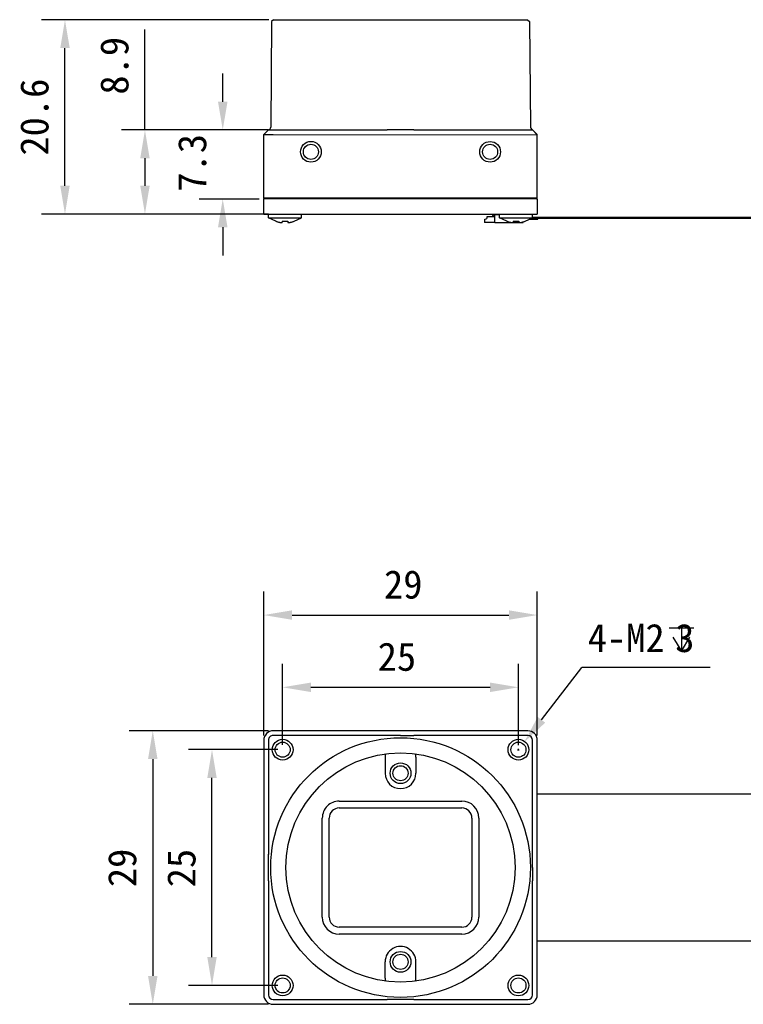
# Model space of a CAD drawing. Header units: millimetres. Extents: x 161 to 574, y 308 to 440.
# Tile 1 of 7: x 161 to 238, y 333 to 438. Entities that reach past the tile are written whole.
import ezdxf

# ---------------------------------------------------------------- set-up
doc = ezdxf.new("R2010")
doc.units = ezdxf.units.MM
doc.header["$LTSCALE"] = 46.255
doc.header["$PDMODE"] = 3
doc.header["$PDSIZE"] = 8
doc.layers.get('0').update_dxf_attribs({"linetype": 'CONTINUOUS'})
doc.layers.get('Defpoints').update_dxf_attribs({"linetype": 'CONTINUOUS'})
doc.layers.add('00_COMPONENTS', color=7, linetype='CONTINUOUS')
doc.layers.add('51__DRAFT_DIMS', color=7, linetype='CONTINUOUS')
doc.styles.get("Standard").update_dxf_attribs({"font": 'simfang.ttf'})
doc.dimstyles.new('DIMSTYLE_1', dxfattribs={"dimtxt": 3, "dimasz": 3, "dimexe": 2.5, "dimexo": 0.5, "dimgap": 0.75, "dimtad": 1, "dimdec": 1, "dimdsep": 46, "dimtxsty": 'STANDARD', "dimblk": '_FILLED', "dimblk1": '_FILLED', "dimblk2": '_FILLED', "dimcen": 0.09, "dimclrd": 251, "dimclre": 251, "dimclrt": 7, "dimazin": 2, "dimtp": 0.2, "dimtm": 0.2, "dimtfac": 1, "dimtdec": 1, "dimtofl": 0, "dimtmove": 0, "dimatfit": 3, "dimldrblk": '_FILLED', "dimfxl": 1, "dimtolj": 1, "dimarcsym": 0})

# ---------------------------------------------------------------- blocks, each defined once
blk = doc.blocks.new('_FILLED')
at = {"color": 0, "linetype": 'ByBlock'}
blk.add_solid([(0, 0), (-1, 0.167), (-1, -0.167)], dxfattribs=at)
blk = doc.blocks.new('*D1')
at = {"layer": '51__DRAFT_DIMS', "color": 251, "lineweight": -2}
for p, q in [((187.53, 437.63), (163.42, 437.63)), ((165.92, 420.02), (165.92, 434.63)), ((187.5, 417.02), (163.42, 417.02))]:
    blk.add_line(p, q, dxfattribs=at)
at = {"layer": 'Defpoints', "color": 0}
for p in [(165.92, 437.63), (188.03, 437.63), (188, 417.02)]:
    blk.add_point(p, dxfattribs=at)
at = {"layer": '51__DRAFT_DIMS', "color": 251, "linetype": 'ByBlock', "lineweight": -2, "xscale": 3, "yscale": 3, "zscale": 3}
for p, rotation in [((165.92, 437.63), 90), ((165.92, 417.02), 270)]:
    blk.add_blockref('_FILLED', p, dxfattribs=dict(at, rotation=rotation))
at = {"layer": '51__DRAFT_DIMS', "color": 7, "insert": (161.17, 427.3), "char_height": 3, "attachment_point": 2, "rotation": 90, "line_spacing_factor": 0.9}
blk.add_mtext('\\A1;20.6', dxfattribs=at)
blk = doc.blocks.new('*D2')
at = {"layer": '51__DRAFT_DIMS', "color": 251, "lineweight": -2}
for p, q in [((182.66, 428.94), (182.66, 431.94)), ((187.5, 425.94), (180.15, 425.94)), ((186.5, 418.62), (180.15, 418.62)), ((182.65, 415.62), (182.65, 412.62))]:
    blk.add_line(p, q, dxfattribs=at)
at = {"layer": 'Defpoints', "color": 0}
for p in [(188, 425.94), (182.65, 418.62), (187, 418.62)]:
    blk.add_point(p, dxfattribs=at)
at = {"layer": '51__DRAFT_DIMS', "color": 251, "linetype": 'ByBlock', "lineweight": -2, "xscale": 3, "yscale": 3, "zscale": 3}
for p, rotation in [((182.65, 425.94), 269.9963329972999), ((182.65, 418.62), 89.99633299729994)]:
    blk.add_blockref('_FILLED', p, dxfattribs=dict(at, rotation=rotation))
at = {"layer": '51__DRAFT_DIMS', "color": 7, "insert": (177.9, 419.39), "char_height": 3, "attachment_point": 1, "rotation": 89.9963, "line_spacing_factor": 0.9}
blk.add_mtext('\\A1;7.3', dxfattribs=at)
blk = doc.blocks.new('*D3')
at = {"layer": '51__DRAFT_DIMS', "color": 251, "lineweight": -2}
for p, q in [((174.4, 425.94), (174.4, 436.6)), ((187.5, 425.94), (171.9, 425.94)), ((174.4, 422.94), (174.4, 420.02)), ((186.5, 417.02), (171.9, 417.02))]:
    blk.add_line(p, q, dxfattribs=at)
at = {"layer": 'Defpoints', "color": 0}
for p in [(188, 425.94), (174.4, 417.02), (187, 417.02)]:
    blk.add_point(p, dxfattribs=at)
at = {"layer": '51__DRAFT_DIMS', "color": 251, "linetype": 'ByBlock', "lineweight": -2, "xscale": 3, "yscale": 3, "zscale": 3}
for p, rotation in [((174.4, 425.94), 89.99633299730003), ((174.4, 417.02), 269.9963329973)]:
    blk.add_blockref('_FILLED', p, dxfattribs=dict(at, rotation=rotation))
at = {"layer": '51__DRAFT_DIMS', "color": 7, "insert": (169.65, 429.69), "char_height": 3, "attachment_point": 1, "rotation": 89.9963, "line_spacing_factor": 0.9}
blk.add_mtext('\\A1;8.9', dxfattribs=at)
blk = doc.blocks.new('*D7')
at = {"layer": '51__DRAFT_DIMS', "color": 251, "lineweight": -2}
for p, q in [((187, 361.73), (187, 377)), ((216, 361.72), (216, 377)), ((190, 374.5), (213, 374.5))]:
    blk.add_line(p, q, dxfattribs=at)
at = {"layer": 'Defpoints', "color": 0}
for p in [(216, 374.5), (187, 361.23), (216, 361.22)]:
    blk.add_point(p, dxfattribs=at)
at = {"layer": '51__DRAFT_DIMS', "color": 251, "linetype": 'ByBlock', "lineweight": -2, "xscale": 3, "yscale": 3, "zscale": 3}
for p, rotation in [((187, 374.5), 179.9961802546), ((216, 374.5), 359.9961802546)]:
    blk.add_blockref('_FILLED', p, dxfattribs=dict(at, rotation=rotation))
at = {"layer": '51__DRAFT_DIMS', "color": 7, "insert": (201.79, 379.25), "char_height": 3, "attachment_point": 2, "rotation": 359.9962, "line_spacing_factor": 0.9}
blk.add_mtext('\\A1;29', dxfattribs=at)
blk = doc.blocks.new('*D8')
at = {"layer": '51__DRAFT_DIMS', "color": 251, "lineweight": -2}
for p, q in [((187.5, 362.23), (172.73, 362.23)), ((175.23, 359.23), (175.23, 336.23)), ((187.5, 333.23), (172.73, 333.23))]:
    blk.add_line(p, q, dxfattribs=at)
at = {"layer": 'Defpoints', "color": 0}
for p in [(188, 362.23), (175.23, 333.23), (188, 333.23)]:
    blk.add_point(p, dxfattribs=at)
at = {"layer": '51__DRAFT_DIMS', "color": 251, "linetype": 'ByBlock', "lineweight": -2, "xscale": 3, "yscale": 3, "zscale": 3}
for p, rotation in [((175.23, 362.23), 89.9961806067), ((175.23, 333.23), 269.9961806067)]:
    blk.add_blockref('_FILLED', p, dxfattribs=dict(at, rotation=rotation))
at = {"layer": '51__DRAFT_DIMS', "color": 7, "insert": (170.48, 347.69), "char_height": 3, "attachment_point": 2, "rotation": 89.9962, "line_spacing_factor": 0.9}
blk.add_mtext('\\A1;29', dxfattribs=at)
blk = doc.blocks.new('*D17')
at = {"layer": '51__DRAFT_DIMS', "color": 251, "lineweight": -2}
for p, q in [((189, 360.73), (189, 369.34)), ((214, 360.72), (214, 369.34)), ((192, 366.84), (211, 366.84))]:
    blk.add_line(p, q, dxfattribs=at)
at = {"layer": 'Defpoints', "color": 0}
for p in [(214, 366.84), (189, 360.23), (214, 360.22)]:
    blk.add_point(p, dxfattribs=at)
at = {"layer": '51__DRAFT_DIMS', "color": 251, "linetype": 'ByBlock', "lineweight": -2, "xscale": 3, "yscale": 3, "zscale": 3, "rotation": 180}
blk.add_blockref('_FILLED', (189, 366.84), dxfattribs=at)
at = {"layer": '51__DRAFT_DIMS', "color": 251, "linetype": 'ByBlock', "lineweight": -2, "xscale": 3, "yscale": 3, "zscale": 3}
blk.add_blockref('_FILLED', (214, 366.84), dxfattribs=at)
at = {"layer": '51__DRAFT_DIMS', "color": 7, "insert": (201.12, 371.59), "char_height": 3, "attachment_point": 2, "line_spacing_factor": 0.9}
blk.add_mtext('\\A1;25', dxfattribs=at)
blk = doc.blocks.new('*D18')
at = {"layer": '51__DRAFT_DIMS', "color": 251, "lineweight": -2}
for p, q in [((188.5, 360.23), (179.01, 360.23)), ((181.51, 338.23), (181.51, 357.23)), ((188.5, 335.23), (179.01, 335.23))]:
    blk.add_line(p, q, dxfattribs=at)
at = {"layer": 'Defpoints', "color": 0}
for p in [(181.51, 360.23), (189, 360.23), (189, 335.23)]:
    blk.add_point(p, dxfattribs=at)
at = {"layer": '51__DRAFT_DIMS', "color": 251, "linetype": 'ByBlock', "lineweight": -2, "xscale": 3, "yscale": 3, "zscale": 3}
for p, rotation in [((181.51, 360.23), 90), ((181.51, 335.23), 270)]:
    blk.add_blockref('_FILLED', p, dxfattribs=dict(at, rotation=rotation))
at = {"layer": '51__DRAFT_DIMS', "color": 7, "insert": (176.76, 347.67), "char_height": 3, "attachment_point": 2, "rotation": 90, "line_spacing_factor": 0.9}
blk.add_mtext('\\A1;25', dxfattribs=at)

msp = doc.modelspace()

# ---------------------------------------------------------------- linework, layer by layer
at = {"layer": '00_COMPONENTS', "color": 0}
for p, q in [((188.03, 437.634), (187.83, 437.435)), ((188.03, 437.634), (188.803, 437.634)), ((188.803, 437.634), (214.163, 437.632)), ((214.163, 437.632), (214.976, 437.633)), ((214.976, 437.633), (215.176, 437.433)), ((187.83, 437.435), (187.732, 426.242)), ((215.176, 437.433), (215.273, 426.24)), ((187.501, 425.943), (187.001, 425.443)), ((187.001, 418.723), (187.001, 425.443)), ((187.001, 425.443), (188.001, 425.443)), ((187.503, 425.946), (187.003, 425.446)), ((187.502, 425.944), (187.501, 425.943)), ((187.501, 425.943), (188.001, 425.943)), ((187.502, 425.944), (187.512, 425.954)), ((188.001, 425.943), (200.099, 425.942)), ((188.001, 425.443), (216.001, 425.441)), ((202.904, 425.942), (215.501, 425.941)), ((215.491, 425.954), (215.502, 425.943)), ((215.501, 425.941), (215.502, 425.943)), ((215.501, 425.941), (216.001, 425.441)), ((215.503, 425.944), (216.003, 425.444)), ((216.001, 418.721), (216.001, 425.441)), ((187.101, 418.623), (187.001, 418.723)), ((216.001, 418.721), (187.001, 418.723)), ((215.901, 418.621), (216.001, 418.721)), ((187.001, 417.024), (187.001, 418.624)), ((198.706, 418.624), (187.001, 418.624)), ((199.214, 418.622), (198.706, 418.622)), ((199.722, 418.624), (199.214, 418.624)), ((200.23, 418.622), (199.722, 418.622)), ((200.738, 418.624), (200.23, 418.624)), ((201.246, 418.622), (200.738, 418.622)), ((201.754, 418.624), (201.246, 418.624)), ((202.262, 418.622), (201.754, 418.622)), ((202.77, 418.624), (202.262, 418.624)), ((203.278, 418.622), (202.77, 418.622)), ((203.786, 418.624), (203.278, 418.624)), ((204.294, 418.622), (203.786, 418.622)), ((216, 418.624), (204.294, 418.624)), ((216, 418.624), (216, 417.024)), ((187.001, 417.024), (216, 417.024)), ((187.513, 416.624), (187.513, 417.024)), ((188.28, 416.253), (187.513, 416.624)), ((187.513, 416.624), (190.988, 416.624)), ((190.222, 416.253), (190.988, 416.624)), ((190.988, 416.624), (190.988, 417.024)), ((210.65, 416.714), (210.65, 416.564)), ((211.5, 416.714), (210.65, 416.714)), ((211.25, 416.864), (211.25, 416.714)), ((211.3, 416.864), (211.25, 416.864)), ((211.35, 416.974), (211.4, 417.024)), ((211.35, 416.974), (211.35, 416.914)), ((211.5, 416.124), (211.5, 416.994)), ((211.5, 416.994), (212.013, 416.994)), ((211.68, 416.994), (211.68, 417.024)), ((212.013, 416.624), (212.013, 417.024)), ((212.78, 416.253), (212.013, 416.624)), ((212.013, 416.624), (215.488, 416.624)), ((214.721, 416.253), (215.488, 416.624)), ((215.488, 416.624), (215.488, 417.024)), ((188.28, 416.253), (188.293, 416.265)), ((188.951, 416.265), (188.951, 416.156)), ((189.551, 416.265), (189.551, 416.156)), ((190.209, 416.265), (190.222, 416.253)), ((210.4, 416.444), (210.65, 416.564)), ((210.4, 416.444), (210.4, 416.124)), ((210.4, 416.174), (211.5, 416.174)), ((211.445, 416.124), (210.4, 416.124)), ((211.445, 416.124), (211.438, 416.174)), ((211.5, 416.139), (211.445, 416.124)), ((211.5, 416.124), (213.357, 416.124)), ((212.78, 416.253), (212.792, 416.265)), ((213.369, 416.124), (214.133, 416.124)), ((213.451, 416.265), (213.451, 416.156)), ((213.65, 416.254), (213.65, 416.124)), ((214.051, 416.234), (213.65, 416.234)), ((214.051, 416.265), (214.051, 416.156)), ((214.145, 416.124), (214.5, 416.124)), ((214.45, 416.183), (214.45, 416.124)), ((214.5, 416.124), (214.5, 416.197)), ((214.709, 416.265), (214.721, 416.253)), ((215.178, 416.474), (216.05, 416.474)), ((216.05, 416.474), (216.05, 416.554)), ((215.003, 362.224), (188.003, 362.226)), ((200.101, 361.725), (188.003, 361.726)), ((215.003, 361.724), (202.906, 361.725)), ((187.003, 361.226), (187.001, 334.226)), ((187.503, 361.226), (187.502, 349.124)), ((215.502, 349.124), (215.503, 361.224)), ((216.001, 334.224), (216.003, 361.224)), ((199.872, 359.446), (199.872, 357.725)), ((199.887, 359.751), (199.903, 359.769)), ((203.12, 359.75), (203.103, 359.769)), ((203.135, 359.446), (203.134, 357.725)), ((195.003, 354.776), (208.003, 354.775)), ((195.003, 354.043), (208.003, 354.042)), ((193.202, 342.476), (193.203, 352.976)), ((193.935, 342.476), (193.936, 352.976)), ((209.07, 352.975), (209.069, 342.475)), ((209.803, 352.975), (209.802, 342.475)), ((187.502, 346.326), (187.501, 334.226)), ((215.501, 334.224), (215.502, 346.326)), ((208.002, 341.408), (195.002, 341.409)), ((208.002, 340.675), (195.002, 340.676)), ((199.87, 336.004), (199.87, 337.725)), ((203.133, 336.004), (203.133, 337.725)), ((199.885, 335.7), (199.901, 335.681)), ((203.118, 335.7), (203.101, 335.681)), ((188.001, 333.726), (200.099, 333.725)), ((188.001, 333.226), (215.001, 333.224)), ((202.904, 333.725), (215.001, 333.724))]:
    msp.add_line(p, q, dxfattribs=at)
at = {"layer": '00_COMPONENTS', "color": 7}
for p, q in [((256.6, 416.674), (215.488, 416.674)), ((256.6, 416.554), (215.343, 416.554)), ((216.003, 355.526), (255.02, 355.526)), ((255.02, 339.926), (216.002, 339.926))]:
    msp.add_line(p, q, dxfattribs=at)
at = {"layer": '00_COMPONENTS', "color": 0}
for centre, radius in [((192.001, 423.623), 1.1), ((192.001, 423.623), 0.8), ((211.001, 423.622), 1.1), ((211.001, 423.622), 0.8), ((201.502, 347.725), 13.77), ((189.003, 360.226), 1.1), ((214.003, 360.224), 1.1), ((189.003, 360.226), 0.8), ((214.003, 360.224), 0.8), ((201.502, 347.725), 12.15), ((201.503, 357.725), 1.1), ((201.503, 357.725), 0.8), ((201.502, 337.725), 1.1), ((201.502, 337.725), 0.8), ((189.002, 335.226), 1.1), ((214.002, 335.224), 1.1), ((189.002, 335.226), 0.8), ((214.002, 335.224), 0.8)]:
    msp.add_circle(centre, radius, dxfattribs=at)
for centre, radius, start, end in [((187.432, 426.244), 0.3, 285.80375, 359.49633), ((215.573, 426.243), 0.3, 180.49633, 229.62471), ((215.573, 426.244), 0.301, 229.71949, 237.879), ((211.3, 416.914), 0.05, 270, 0), ((189.657, 420.085), 4.055, 250.34405, 251.24548), ((189.618, 419.968), 3.933, 250.30595, 255.76402), ((189.649, 420.061), 4.031, 251.24594, 251.69762), ((189.613, 419.948), 3.912, 251.67857, 255.32185), ((189.568, 419.783), 3.741, 255.34152, 255.80536), ((189.251, 419.908), 3.655, 265.28379, 269.99216), ((189.25, 419.908), 3.655, 270.00784, 274.71621), ((188.884, 419.968), 3.933, 284.23598, 289.69405), ((188.894, 419.93), 3.893, 284.22147, 288.3312), ((188.848, 420.077), 4.047, 288.30662, 289.6567), ((214.156, 420.085), 4.055, 250.34405, 251.24548), ((214.118, 419.968), 3.933, 250.30595, 255.76402), ((214.148, 420.061), 4.031, 251.24594, 251.69762), ((214.113, 419.948), 3.912, 251.67857, 255.32185), ((214.068, 419.783), 3.741, 255.34152, 255.80536), ((213.751, 419.908), 3.655, 265.28379, 269.99216), ((213.75, 419.908), 3.655, 270.00784, 274.71621), ((213.383, 419.968), 3.933, 284.23598, 289.69405), ((213.394, 419.93), 3.893, 284.22147, 288.3312), ((213.347, 420.077), 4.047, 288.30662, 289.6567), ((188.003, 361.226), 1, 89.99618, 179.99618), ((188.003, 361.226), 0.5, 89.99618, 179.99618), ((215.003, 361.224), 1, 359.99618, 89.99618), ((215.003, 361.224), 0.5, 359.99618, 89.99618), ((201.503, 357.725), 1.631, 179.99618, 359.99618), ((195.003, 352.976), 1.8, 89.99618, 179.99618), ((195.003, 352.976), 1.067, 89.99618, 179.99618), ((208.003, 352.975), 1.8, 359.99618, 89.99618), ((208.003, 352.975), 1.067, 359.99618, 89.99618), ((195.002, 342.476), 1.8, 179.99618, 269.99618), ((195.002, 342.476), 1.067, 179.99618, 269.99618), ((208.002, 342.475), 1.8, 269.99618, 359.99618), ((208.002, 342.475), 1.067, 269.99618, 359.99618), ((201.502, 337.725), 1.631, 359.99618, 179.99618), ((188.001, 334.226), 1, 179.99618, 269.99618), ((188.001, 334.226), 0.5, 179.99618, 269.99618), ((215.001, 334.224), 1, 269.99618, 359.99618), ((215.001, 334.224), 0.5, 269.99618, 359.99618)]:
    msp.add_arc(centre, radius, start, end, dxfattribs=at)
for points, knots in [([(202.907, 425.942), (202.438, 425.942), (201.501, 425.964), (200.564, 425.942), (200.096, 425.942)], [0, 0, 0, 0, 0.4999997, 1, 1, 1, 1]), ([(188.651, 416.156), (188.689, 416.147), (188.759, 416.132), (188.843, 416.122), (188.898, 416.125), (188.929, 416.13), (188.951, 416.145), (188.951, 416.156)], [0, 0, 0, 0, 0.3708922, 0.6851565, 0.8052993, 0.8960336, 1, 1, 1, 1]), ([(189.551, 416.156), (189.551, 416.145), (189.573, 416.13), (189.604, 416.125), (189.66, 416.122), (189.743, 416.132), (189.813, 416.147), (189.851, 416.156)], [0, 0, 0, 0, 0.1042109, 0.1951465, 0.3154628, 0.6297069, 1, 1, 1, 1]), ([(213.151, 416.156), (213.188, 416.147), (213.258, 416.132), (213.342, 416.122), (213.398, 416.125), (213.429, 416.13), (213.451, 416.145), (213.451, 416.156)], [0, 0, 0, 0, 0.3708922, 0.6851565, 0.8052993, 0.8960336, 1, 1, 1, 1]), ([(214.051, 416.156), (214.051, 416.145), (214.072, 416.13), (214.103, 416.125), (214.159, 416.122), (214.243, 416.132), (214.313, 416.147), (214.351, 416.156)], [0, 0, 0, 0, 0.1042109, 0.1951465, 0.3154628, 0.6297069, 1, 1, 1, 1]), ([(199.887, 359.751), (199.884, 359.748), (199.883, 359.738), (199.88, 359.719), (199.878, 359.69), (199.875, 359.635), (199.872, 359.553), (199.872, 359.483), (199.872, 359.446)], [0, 0, 0, 0, 0.0308185, 0.0953492, 0.19162, 0.316411, 0.6332872, 1, 1, 1, 1]), ([(203.135, 359.446), (203.135, 359.483), (203.134, 359.553), (203.132, 359.635), (203.128, 359.69), (203.126, 359.719), (203.123, 359.738), (203.122, 359.748), (203.12, 359.75)], [0, 0, 0, 0, 0.3667076, 0.6835801, 0.8083703, 0.9046416, 0.9691746, 1, 1, 1, 1]), ([(187.502, 346.32), (187.502, 346.789), (187.524, 347.726), (187.503, 348.663), (187.502, 349.132)], [0, 0, 0, 0, 0.4999996, 1, 1, 1, 1]), ([(199.87, 336.004), (199.87, 335.967), (199.871, 335.897), (199.873, 335.815), (199.876, 335.761), (199.878, 335.731), (199.882, 335.713), (199.883, 335.702), (199.885, 335.7)], [0, 0, 0, 0, 0.3667641, 0.6836581, 0.8084443, 0.9047012, 0.9692097, 1, 1, 1, 1]), ([(203.118, 335.7), (203.12, 335.702), (203.121, 335.712), (203.125, 335.731), (203.127, 335.76), (203.13, 335.815), (203.132, 335.897), (203.133, 335.967), (203.133, 336.004)], [0, 0, 0, 0, 0.0307973, 0.0953081, 0.1915654, 0.3163508, 0.6332411, 1, 1, 1, 1]), ([(202.907, 333.725), (202.438, 333.725), (201.501, 333.746), (200.564, 333.725), (200.096, 333.725)], [0, 0, 0, 0, 0.4999997, 1, 1, 1, 1])]:
    msp.add_open_spline(points, degree=3, knots=knots, dxfattribs=at)
for points in [[(215.491, 425.954), (215.464, 425.962), (215.437, 425.974), (215.413, 425.989)], [(201.503, 361.714), (201.035, 361.714), (200.566, 361.725), (200.098, 361.725)], [(201.503, 361.714), (201.972, 361.714), (202.44, 361.725), (202.909, 361.725)], [(215.491, 347.724), (215.491, 348.192), (215.502, 348.661), (215.502, 349.13)], [(215.491, 347.724), (215.491, 347.255), (215.502, 346.787), (215.502, 346.319)]]:
    msp.add_open_spline(points, degree=3, dxfattribs=at)
at = {"layer": '51__DRAFT_DIMS', "color": 7}
for p, q in [((229.992, 373.161), (232.592, 373.161)), ((231.292, 373.161), (231.292, 370.661))]:
    msp.add_line(p, q, dxfattribs=at)
at = {"layer": '51__DRAFT_DIMS', "color": 251}
for p in [(216.444, 363.394), (234.318, 368.949)]:
    msp.add_line(p, (220.722, 368.949), dxfattribs=at)
at = {"layer": '51__DRAFT_DIMS', "color": 0}
for p, q in [((213.913, 360.224), (214.093, 360.224)), ((214.003, 360.134), (214.003, 360.314))]:
    msp.add_line(p, q, dxfattribs=at)
at = {"layer": '51__DRAFT_DIMS', "color": 7}
msp.add_lwpolyline([(230.392, 372.161), (231.292, 370.661), (232.192, 372.161)], dxfattribs=at)

# ---------------------------------------------------------------- block references
at = {"layer": '51__DRAFT_DIMS', "color": 251, "xscale": 3, "yscale": 3, "zscale": 3, "rotation": 232.4035505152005}
msp.add_blockref('_FILLED', (214.613, 361.017), dxfattribs=at)

# ---------------------------------------------------------------- texts
at = {"layer": '51__DRAFT_DIMS', "color": 7, "insert": (221.347, 373.574), "char_height": 3, "attachment_point": 1, "line_spacing_factor": 0.9}
msp.add_mtext('\\A1;4-M2{\\Fgdt|c0; }3', dxfattribs=at)

# ---------------------------------------------------------------- dimensions: what is measured, and where the dimension line sits
at = {"layer": '51__DRAFT_DIMS', "color": 4}
for base, p1, p2, angle, picture, middle in [((165.921, 437.634), (188.001, 417.024), (188.03, 437.634), 90, '*D1', (165.921, 427.297)), ((174.395, 417.024), (188.001, 425.943), (187.001, 417.024), 269.99633, '*D3', (174.396, 432.771)), ((182.654, 418.624), (188.001, 425.943), (187.001, 418.624), 269.99633, '*D2', (182.655, 422.402)), ((175.231, 333.227), (188.003, 362.226), (188.001, 333.226), 269.99618, '*D8', (175.232, 347.689)), ((181.509, 360.226), (189.002, 335.226), (189.003, 360.226), 90, '*D18', (181.509, 347.67))]:
    dim = msp.add_linear_dim(base=base, p1=p1, p2=p2, angle=angle, dimstyle='DIMSTYLE_1', dxfattribs=at)
    dim.commit()
    dim.dimension.update_dxf_attribs({"geometry": picture, "text_midpoint": middle, "dimtype": 160})
at = {"layer": '51__DRAFT_DIMS', "color": 251}
dim = msp.add_linear_dim(base=(216.004, 374.498), p1=(187.003, 361.226), p2=(216.003, 361.224), angle=359.99618, dimstyle='DIMSTYLE_1', dxfattribs=at)
dim.commit()
dim.dimension.update_dxf_attribs({"geometry": '*D7', "text_midpoint": (201.787, 374.499), "dimtype": 160})
at = {"layer": '51__DRAFT_DIMS', "color": 4}
dim = msp.add_linear_dim(base=(214.003, 366.842), p1=(189.003, 360.226), p2=(214.003, 360.224), dimstyle='DIMSTYLE_1', dxfattribs=at)
dim.commit()
dim.dimension.update_dxf_attribs({"geometry": '*D17', "text_midpoint": (201.118, 366.842), "dimtype": 160})

doc.saveas('drawing.dxf')
